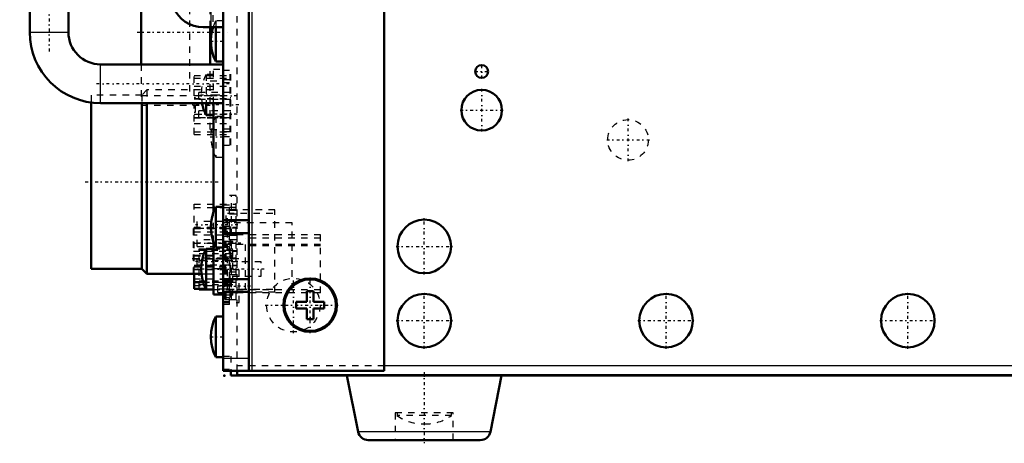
# Model space of a CAD drawing. Header units: millimetres. Extents: x -123 to 340, y -96 to 89.
# Tile 2 of 4: x -45 to 108, y -96 to -30. Entities that reach past the tile are written whole.
import ezdxf

# ---------------------------------------------------------------- set-up
doc = ezdxf.new("R2010")
doc.units = ezdxf.units.MM
doc.linetypes.add('Center', pattern=[1.5, 0.45, -0.5, 0.05, -0.5])
doc.linetypes.add('Dashed', pattern=[2, 1, -1])
for name, color, linetype, lineweight in [('2d ConnectionPoints', 7, 'Continuous', 50), ('AM_0', 7, 'Continuous', 50), ('AM_4', 3, 'Continuous', 25), ('AM_7', 7, 'Center', 25), ('AM_9', 6, 'Dashed', 25)]:
    doc.layers.add(name, color=color, linetype=linetype, lineweight=lineweight)

# ---------------------------------------------------------------- blocks, each defined once
blk = doc.blocks.new('1_RC700_D_4_0_in_RC_700E_S_2')
at = {"layer": 'AM_0'}
for p, q in [((-15.98, 26.76), (-13, 26.76)), ((-20.31, 24.26), (-30.8, 6.1)), ((-16, 21.76), (-16, 15.76)), ((-13, 22.76), (-15, 22.76)), ((-14.6, 14.77), (-14.6, 22.75)), ((-15, 14.82), (-14.6, 14.82)), ((-15, 14.76), (-13, 14.76)), ((-32, 1.75), (-32, 1.46)), ((-31.35, -1.77), (-20.7, -28.11)), ((-13, -19.4), (-15, -19.4)), ((-14.6, -27.39), (-14.6, -19.41)), ((-16, -20.4), (-16, -26.4)), ((-15, -27.4), (-13, -27.4)), ((-16.07, -31.24), (-13, -31.24))]:
    blk.add_line(p, q, dxfattribs=at)
blk.add_circle((-23, 1.6), 3.5, dxfattribs=at)
for centre, radius, start, end in [((-15.98, 21.76), 5, 90, 150.0035), ((-15, 21.76), 1, 90, 180), ((-15, 15.76), 1, 180, 270), ((-15, 13.82), 1, 90, 104.0699), ((-23, 1.6), 9, 150.0035, 179.0737), ((-23, 1.6), 9, 180.9263, 201.9985), ((-15, -20.4), 1, 90, 180), ((-15, -26.4), 1, 180, 270), ((-16.07, -26.24), 5, 201.9985, 270)]:
    blk.add_arc(centre, radius, start, end, dxfattribs=at)
at = {"layer": 'AM_4'}
for p, q in [((-14.9, 26.76), (-14.9, 22.27)), ((-14.6, 22.26), (-13, 22.26)), ((-14.9, 15.27), (-14.9, 14.82)), ((-14.9, 14.76), (-14.9, -19.89)), ((-14.6, 15.26), (-13, 15.26)), ((-14.6, -19.9), (-13, -19.9)), ((-14.9, -26.89), (-14.9, -31.24)), ((-14.6, -26.9), (-13, -26.9))]:
    blk.add_line(p, q, dxfattribs=at)
at = {"layer": 'AM_7'}
for p, q in [((-23, -2.07), (-23, 5.28)), ((-26.68, 1.6), (-19.32, 1.6))]:
    blk.add_line(p, q, dxfattribs=at)
at = {"layer": 'AM_9'}
for p, q in [((-14.6, 26.76), (-14.6, 22.75)), ((-14.9, 22.27), (-14.9, 15.27)), ((-13, 20.66), (-14.6, 20.66)), ((-14.6, 19.86), (-13, 19.86)), ((-14.6, 17.66), (-13, 17.66)), ((-14.6, 16.86), (-13, 16.86)), ((-16, -10.68), (-16, 13.82)), ((-14.6, 14.82), (-13, 14.82)), ((-14.6, 14.77), (-14.6, -19.41)), ((-14.6, 14.32), (-13, 14.32)), ((-14.6, 13.07), (-13, 13.07)), ((-14.6, 11.44), (-13, 11.44)), ((-14.6, -4.8), (-13, -4.8)), ((-14.6, -6.43), (-13, -6.43)), ((-15, -11.68), (-13, -11.68)), ((-14.6, -11.18), (-13, -11.18)), ((-14.9, -19.89), (-14.9, -26.89)), ((-13, -21.85), (-14.6, -21.85)), ((-14.6, -24.95), (-13, -24.95)), ((-14.6, -27.39), (-14.6, -31.24))]:
    blk.add_line(p, q, dxfattribs=at)
for centre, radius, start, end in [((-15, 13.82), 1, 104.0699, 180), ((-23, 1.6), 9, 179.0737, 180.9263), ((-15, -10.68), 1, 180, 270)]:
    blk.add_arc(centre, radius, start, end, dxfattribs=at)
blk = doc.blocks.new('2_StrtaightSTRAIGHT_0_in_RC_700E_S_2')
at = {"layer": 'AM_0'}
for p, q in [((-43, 11.3), (-100.65, 11.3)), ((-96.65, 11.3), (-96.65, -23.9)), ((-86.65, -23.9), (-86.65, 11.3)), ((-37, 11.3), (-27.79, 11.3)), ((-101.65, -22.9), (-101.65, 10.3)), ((-121.65, 1.2), (-121.65, -13.8)), ((-101.65, 1.2), (-121.65, 1.2)), ((-37, 0.2), (-31.89, 0.2)), ((-35.85, 0.1), (-31.88, 0.1)), ((-36.85, -0.9), (-36.85, -11.7)), ((-28.81, -8.04), (-28.81, -10.7)), ((-28.81, -10.7), (-28.61, -10.7)), ((-28.61, -10.7), (-28.61, -11.7)), ((-27.65, -10.92), (-27.65, -12.3)), ((-28.15, -12.8), (-37, -12.8)), ((-29.61, -12.7), (-35.85, -12.7)), ((-121.65, -13.8), (-101.65, -13.8)), ((-43, -23.9), (-100.65, -23.9)), ((-25.7, -23.9), (-37, -23.9))]:
    blk.add_line(p, q, dxfattribs=at)
blk.add_lwpolyline([(-28.61, -11.7), (-28.61, -11.79), (-28.62, -11.87), (-28.64, -11.96), (-28.67, -12.04), (-28.7, -12.12), (-28.74, -12.2), (-28.79, -12.27), (-28.84, -12.34), (-28.9, -12.41), (-28.96, -12.47), (-29.03, -12.52), (-29.11, -12.57), (-29.19, -12.61), (-29.27, -12.64), (-29.35, -12.67), (-29.44, -12.68), (-29.52, -12.7), (-29.61, -12.7)], dxfattribs=at)
for centre, radius, start, end in [((-100.65, 10.3), 1, 90, 180), ((-35.85, -0.9), 1, 90, 180), ((-35.85, -11.7), 1, 180, 270), ((-28.15, -12.3), 0.5, 270, 0), ((-100.65, -22.9), 1, 180, 270)]:
    blk.add_arc(centre, radius, start, end, dxfattribs=at)
at = {"layer": 'AM_4'}
for p, q in [((-100.65, 11.3), (-100.65, -23.9)), ((-52.37, -23.9), (-52.37, 11.3)), ((-45.51, 11.3), (-45.51, -23.9)), ((-43, 9.3), (-86.65, 9.3)), ((-51.47, 9.3), (-51.47, -21.9)), ((-46.41, 9.3), (-46.41, -21.9)), ((-28.95, 9.3), (-37, 9.3)), ((-24.91, -1.33), (-25.21, 4.31)), ((-31.65, -0.9), (-36.85, -0.9)), ((-35.92, -0.9), (-35.92, -11.7)), ((-101.65, -3.8), (-86.65, -3.8)), ((-29.94, -5.25), (-29.94, -11.7)), ((-86.65, -8.8), (-101.65, -8.8)), ((-28.87, -7.89), (-28.87, -11.7)), ((-36.85, -11.7), (-28.61, -11.7)), ((-25.41, -20.7), (-25.21, -16.95)), ((-86.65, -21.9), (-43, -21.9)), ((-37, -21.9), (-25.7, -21.9))]:
    blk.add_line(p, q, dxfattribs=at)
for points in [[(-51.47, 9.3), (-51.47, 9.47), (-51.48, 9.65), (-51.5, 9.82), (-51.52, 9.98), (-51.55, 10.15), (-51.59, 10.3), (-51.63, 10.45), (-51.68, 10.59), (-51.73, 10.71), (-51.79, 10.83), (-51.85, 10.94), (-51.92, 11.03), (-51.99, 11.11), (-52.06, 11.18), (-52.14, 11.23), (-52.22, 11.27), (-52.29, 11.29), (-52.37, 11.3)], [(-51.47, -21.9), (-51.47, -22.07), (-51.48, -22.25), (-51.5, -22.42), (-51.52, -22.58), (-51.55, -22.75), (-51.59, -22.9), (-51.63, -23.05), (-51.68, -23.19), (-51.73, -23.31), (-51.79, -23.43), (-51.85, -23.54), (-51.92, -23.63), (-51.99, -23.71), (-52.06, -23.78), (-52.14, -23.83), (-52.22, -23.87), (-52.29, -23.89), (-52.37, -23.9)]]:
    blk.add_lwpolyline(points, dxfattribs=at)
for centre, major_axis, ratio, start_param, end_param in [((-47.32, 9.3), (0, 2), 0.452684, 4.712389, 6.283185), ((-35.85, -0.9), (0, -1), 0.069455, 3.141593, 4.712389), ((-35.85, -11.7), (0, -1), 0.069455, 4.712389, 6.283185), ((-29.87, -11.7), (0, -1), 0.069455, 4.712389, 6.283185), ((-29.87, -11.7), (0, -1), 0.99698, 6.283185, 7.853982), ((-47.32, -21.9), (0, -2), 0.452684, 0, 1.570796)]:
    blk.add_ellipse(centre, major_axis=major_axis, ratio=ratio, start_param=start_param, end_param=end_param, dxfattribs=at)
at = {"layer": 'AM_7'}
for p, q in [((-77.65, 9.81), (-77.65, 31.55)), ((-53.4, -1.3), (-53.4, 11.9)), ((-123.23, -6.3), (-88.42, -6.3)), ((-53.4, -24.5), (-53.4, -11.3)), ((-77.65, -44.15), (-77.65, -22.41))]:
    blk.add_line(p, q, dxfattribs=at)
at = {"layer": 'AM_9'}
for p, q in [((-82.08, 11.3), (-81.58, 10.8)), ((-81.58, 10.8), (-73.72, 10.8)), ((-73.72, 10.8), (-73.22, 11.3)), ((-58, 10.8), (-58, 2.3)), ((-58, 10.8), (-48.8, 10.8)), ((-57.97, 10.83), (-57.4, 0.3)), ((-57.97, 10.83), (-48.83, 10.83)), ((-49.4, 0.3), (-48.83, 10.83)), ((-48.8, 2.3), (-48.8, 10.8)), ((-43, 11.3), (-37, 11.3)), ((-27.79, 11.3), (-25.47, 11.3)), ((-25.47, 9.3), (-25.47, 11.3)), ((-37, 9.3), (-43, 9.3)), ((-25.47, 9.3), (-28.95, 9.3)), ((-25.47, 9.3), (-23.47, 9.4)), ((-25.21, 4.31), (-25.47, 9.3)), ((-23.47, 9.4), (-22.65, 9.4)), ((-23.47, 9.4), (-22.65, -6.3)), ((-22.65, 9.4), (-22.65, -22)), ((-98.65, 8.7), (-101.65, 8.7)), ((-98.65, 8.7), (-98.65, -21.3)), ((-22.65, 7.95), (-3.85, 7.95)), ((-4.35, 7.95), (-4.35, -1.9)), ((-3.85, 7.95), (-3.85, -20.55)), ((-57.4, 5.83), (-57.4, 2.3)), ((-57.4, 5.83), (-49.4, 5.83)), ((-49.4, 2.3), (-49.4, 5.83)), ((-15.5, 4.98), (-3.85, 4.98)), ((-15.5, 4.98), (-15.5, 1.68)), ((-58, 2.3), (-48.8, 2.3)), ((-15.5, 1.68), (-3.85, 1.68)), ((-98.65, 1.2), (-101.65, 1.2)), ((-49.4, 0.3), (-57.4, 0.3)), ((-55.4, 0.3), (-55.4, -0.7)), ((-51.4, -0.7), (-51.4, 0.3)), ((-37.65, 0.2), (-37, 0.2)), ((-31.89, 0.2), (-28.15, 0.2)), ((-31.88, 0.1), (-29.61, 0.1)), ((-15.5, 1.13), (-3.85, 1.13)), ((-15.5, 1.13), (-15.5, -2.17)), ((-51.4, -0.7), (-55.4, -0.7)), ((-38.15, -12.3), (-38.15, -0.3)), ((-28.61, -0.9), (-31.65, -0.9)), ((-29.94, -0.9), (-29.94, -5.25)), ((-28.87, -0.9), (-28.87, -7.89)), ((-28.61, -0.9), (-28.61, -1.9)), ((-27.65, -0.3), (-27.65, -10.92)), ((-24.65, -6.3), (-24.91, -1.33)), ((-36.85, -1.9), (-28.61, -1.9)), ((-28.81, -1.9), (-28.81, -8.04)), ((-22.65, -1.9), (-3.85, -1.9)), ((-18.95, -2.9), (-13.95, -2.9)), ((-18.95, -2.9), (-18.95, -9.7)), ((-18.9, -1.9), (-18.9, -2.9)), ((-18.9, -2.9), (-18.9, -10.7)), ((-18.25, -2.9), (-18.25, -9.7)), ((-17.25, -2.9), (-17.25, -9.7)), ((-15.5, -2.17), (-3.85, -2.17)), ((-15.5, -2.72), (-3.85, -2.72)), ((-15.5, -2.72), (-15.5, -6.02)), ((-13.95, -2.9), (-13.95, -9.7)), ((-7.05, -1.9), (-7.05, -10.7)), ((-6.93, -1.9), (-6.93, -10.7)), ((-5.55, -1.9), (-5.55, -10.7)), ((-98.65, -3.8), (-101.65, -3.8)), ((-15.5, -6.02), (-3.85, -6.02)), ((-25.21, -16.95), (-24.65, -6.3)), ((-24.65, -6.3), (-22.65, -6.3)), ((-22.65, -6.3), (-23.47, -22)), ((-15.5, -6.57), (-15.5, -9.87)), ((-15.5, -6.57), (-3.85, -6.57)), ((-98.65, -8.8), (-101.65, -8.8)), ((-18.95, -9.7), (-13.95, -9.7)), ((-15.5, -9.87), (-3.85, -9.87)), ((-15.5, -10.43), (-15.5, -13.72)), ((-15.5, -10.43), (-3.85, -10.43)), ((-55.4, -11.9), (-51.4, -11.9)), ((-55.4, -11.9), (-55.4, -12.9)), ((-51.4, -12.9), (-51.4, -11.9)), ((-36.85, -10.7), (-28.81, -10.7)), ((-22.65, -10.7), (-3.85, -10.7)), ((-4.35, -10.7), (-4.35, -17.75)), ((-57.4, -12.9), (-57.97, -23.43)), ((-57.4, -12.9), (-49.4, -12.9)), ((-48.83, -23.43), (-49.4, -12.9)), ((-37, -12.8), (-37.65, -12.8)), ((-15.5, -13.72), (-3.85, -13.72)), ((-101.65, -13.8), (-98.65, -13.8)), ((-58, -14.9), (-58, -23.4)), ((-48.8, -14.9), (-58, -14.9)), ((-57.4, -14.9), (-57.4, -18.43)), ((-49.4, -18.43), (-49.4, -14.9)), ((-48.8, -23.4), (-48.8, -14.9)), ((-15.5, -14.28), (-3.85, -14.28)), ((-15.5, -14.28), (-15.5, -17.57)), ((-22.65, -17.75), (-4.35, -17.75)), ((-15.5, -17.57), (-3.85, -17.57)), ((-49.4, -18.43), (-57.4, -18.43)), ((-98.65, -21.3), (-101.65, -21.3)), ((-25.47, -21.9), (-25.41, -20.7)), ((-3.85, -20.55), (-22.65, -20.55)), ((-43, -21.9), (-37, -21.9)), ((-25.7, -21.9), (-25.47, -21.9)), ((-25.47, -21.9), (-23.47, -22)), ((-25.47, -21.9), (-25.47, -23.9)), ((-23.47, -22), (-22.65, -22)), ((-81.58, -23.4), (-82.08, -23.9)), ((-81.58, -23.4), (-73.72, -23.4)), ((-73.22, -23.9), (-73.72, -23.4)), ((-48.8, -23.4), (-58, -23.4)), ((-48.83, -23.43), (-57.97, -23.43)), ((-37, -23.9), (-43, -23.9)), ((-25.47, -23.9), (-25.7, -23.9))]:
    blk.add_line(p, q, dxfattribs=at)
for points in [[(-29.61, 0.1), (-29.52, 0.1), (-29.44, 0.08), (-29.35, 0.07), (-29.27, 0.04), (-29.19, 0.01), (-29.11, -0.03), (-29.03, -0.08), (-28.96, -0.13), (-28.9, -0.19), (-28.84, -0.26), (-28.79, -0.33), (-28.74, -0.4), (-28.7, -0.48), (-28.67, -0.56), (-28.64, -0.64), (-28.62, -0.73), (-28.61, -0.81), (-28.61, -0.9)], [(-4.35, -17.75), (-4.31, -17.75), (-4.26, -17.76), (-4.22, -17.77), (-4.18, -17.78), (-4.14, -17.8), (-4.1, -17.82), (-4.06, -17.84), (-4.03, -17.87), (-4, -17.9), (-3.97, -17.93), (-3.94, -17.96), (-3.92, -18), (-3.9, -18.04), (-3.88, -18.08), (-3.87, -18.12), (-3.86, -18.16), (-3.85, -18.21), (-3.85, -18.25)]]:
    blk.add_lwpolyline(points, dxfattribs=at)
for centre, radius, start, end in [((-58.47, 10.8), 0.5, 3.1221, 90), ((-58.5, 10.8), 0.5, 0, 84.1544), ((-48.33, 10.8), 0.5, 90, 176.8779), ((-48.3, 10.8), 0.5, 95.8456, 180), ((-25.47, 9.3), 2, 3, 90), ((-53.4, 0.7), 6.5, 52.0201, 127.9799), ((-37.65, -0.3), 0.5, 90, 180), ((-28.15, -0.3), 0.5, 360, 90), ((-37.65, -12.3), 0.5, 180, 270), ((-53.4, -13.3), 6.5, 232.0201, 307.9799), ((-25.47, -21.9), 2, 270, 357), ((-58.47, -23.4), 0.5, 270, 356.8779), ((-58.5, -23.4), 0.5, 275.8456, 360), ((-48.33, -23.4), 0.5, 183.1221, 270), ((-48.3, -23.4), 0.5, 180, 264.1544)]:
    blk.add_arc(centre, radius, start, end, dxfattribs=at)
for ratio, start_param, end_param in [(0.069455, 3.141593, 4.712389), (0.99698, 1.570796, 3.141593)]:
    blk.add_ellipse((-29.87, -0.9), major_axis=(0, -1), ratio=ratio, start_param=start_param, end_param=end_param, dxfattribs=at)
blk = doc.blocks.new('4_RC700_E_3_2_0_in_RC_700E_S_2')
at = {"layer": 'AM_0'}
for p, q in [((6.2, -85.2), (7.94, -93.91)), ((28.46, -93.91), (30.2, -85.2)), ((26.89, -95.2), (9.51, -95.2))]:
    blk.add_line(p, q, dxfattribs=at)
for centre, start, end in [((9.51, -93.6), 191.31, 270), ((26.89, -93.6), 270, 348.69)]:
    blk.add_arc(centre, 1.6, start, end, dxfattribs=at)
at = {"layer": 'AM_4'}
blk.add_line((28.46, -93.91), (7.94, -93.91), dxfattribs=at)
at = {"layer": 'AM_9'}
for p, q in [((22.7, -91), (13.7, -91)), ((13.7, -91), (13.7, -95.2)), ((13.97, -91), (13.97, -91.4)), ((22.43, -91.4), (13.97, -91.4)), ((22.43, -91.4), (22.43, -91)), ((22.7, -95.2), (22.7, -91)), ((18.03, -92.7), (18.37, -92.7))]:
    blk.add_line(p, q, dxfattribs=at)
for centre, start, end in [((18.03, -85.7), 234.5097, 271.3777), ((18.37, -85.7), 268.6223, 305.4903)]:
    blk.add_arc(centre, 7, start, end, dxfattribs=at)
blk = doc.blocks.new('5_RC700_E_3_3_0_in_RC_700E_S_2')
at = {"layer": 'AM_7'}
blk.add_line((18.2, -84.7), (18.2, -95.7), dxfattribs=at)
blk = doc.blocks.new('6_RC700_E_2_1_0_in_RC_700E_S_2')
at = {"layer": 'AM_0'}
for p, q in [((-13, -84.5), (-13, 84.5)), ((-13, 84.5), (12, 84.5)), ((-9, -84.5), (-9, 84.5)), ((12, 84.5), (12, -84.5)), ((0, 76.45), (0, 74.8)), ((1, 76.45), (0, 76.45)), ((1, 74.8), (1, 76.45)), ((-1.65, 74.8), (-1.65, 73.8)), ((0, 74.8), (-1.65, 74.8)), ((-1.65, 73.8), (0, 73.8)), ((0, 73.8), (0, 72.15)), ((2.65, 74.8), (1, 74.8)), ((1, 73.8), (2.65, 73.8)), ((1, 72.15), (1, 73.8)), ((2.65, 73.8), (2.65, 74.8)), ((-13, 72.2), (-9, 72.2)), ((0, 72.15), (1, 72.15)), ((-13, 70.2), (-9, 70.2)), ((-13, 63.1), (-9, 63.1)), ((-13, 61.1), (-9, 61.1)), ((-13, 43), (-32, 43)), ((-32, 37), (-13, 37)), ((-43, 32), (-43, -32)), ((-37, -32), (-37, 32)), ((0, 2.15), (0, 0.5)), ((1, 2.15), (0, 2.15)), ((1, 0.5), (1, 2.15)), ((0, 0.5), (-1.65, 0.5)), ((-1.65, 0.5), (-1.65, -0.5)), ((2.65, 0.5), (1, 0.5)), ((2.65, -0.5), (2.65, 0.5)), ((-1.65, -0.5), (0, -0.5)), ((0, -0.5), (0, -2.15)), ((1, -2.15), (1, -0.5)), ((1, -0.5), (2.65, -0.5)), ((0, -2.15), (1, -2.15)), ((-13, -37), (-32, -37)), ((-32, -43), (-13, -43)), ((-13, -61.15), (-9, -61.15)), ((-13, -63.15), (-9, -63.15)), ((-13, -70.25), (-9, -70.25)), ((-13, -72.25), (-9, -72.25)), ((0, -72.15), (0, -73.8)), ((1, -72.15), (0, -72.15)), ((1, -73.8), (1, -72.15)), ((-1.65, -73.8), (-1.65, -74.8)), ((0, -73.8), (-1.65, -73.8)), ((-1.65, -74.8), (0, -74.8)), ((0, -74.8), (0, -76.45)), ((2.65, -73.8), (1, -73.8)), ((1, -76.45), (1, -74.8)), ((1, -74.8), (2.65, -74.8)), ((2.65, -74.8), (2.65, -73.8)), ((0, -76.45), (1, -76.45)), ((-13, -84.5), (12, -84.5))]:
    blk.add_line(p, q, dxfattribs=at)
for centre, radius in [((0.5, 74.3), 4.15), ((0.5, 74.3), 4), ((0.5, 0), 4.15), ((0.5, 0), 4), ((0.5, -74.3), 4.15), ((0.5, -74.3), 4)]:
    blk.add_circle(centre, radius, dxfattribs=at)
for centre, radius, start, end in [((-32, 32), 11, 90, 180), ((-32, 32), 5, 90, 180), ((-32, -32), 11, 180, 270), ((-32, -32), 5, 180, 270)]:
    blk.add_arc(centre, radius, start, end, dxfattribs=at)
at = {"layer": 'AM_4'}
for p, q in [((-8.5, -84.5), (-8.5, 84.5)), ((-13, 82.5), (-9, 82.5)), ((-32, 37), (-32, 43)), ((-37, 32), (-43, 32)), ((-43, -32), (-37, -32)), ((-32, -43), (-32, -37)), ((-13, -82.5), (-9, -82.5))]:
    blk.add_line(p, q, dxfattribs=at)
at = {"layer": 'AM_7'}
for p, q in [((0.5, 69.9425), (0.5, 78.6575)), ((0.5, -4.3575), (0.5, 4.3575)), ((0.5, -78.6575), (0.5, -69.9425))]:
    blk.add_line(p, q, dxfattribs=at)
blk = doc.blocks.new('7_RC700_E_2_2_0_in_RC_700E_S_2')
at = {"layer": 'AM_7'}
for p, q in [((-12.05, 40), (-32.95, 40)), ((-40, 35.2), (-40, -35.2)), ((-12.05, -40), (-32.95, -40))]:
    blk.add_line(p, q, dxfattribs=at)
at = {"layer": 'AM_9'}
for p, q in [((-13, 72.25), (-9, 72.25)), ((-13, 70.25), (-9, 70.25)), ((-13, 63.15), (-9, 63.15)), ((-13, 61.15), (-9, 61.15)), ((-13, -61.1), (-9, -61.1)), ((-11.8, -63.1), (-9, -63.1)), ((-13, -70.2), (-9, -70.2)), ((-13, -72.2), (-9, -72.2))]:
    blk.add_line(p, q, dxfattribs=at)
blk = doc.blocks.new('8_RC700_E_1_0_in_RC_700E_S_2')
at = {"layer": 'AM_0'}
for p, q in [((-25.7, -20.7), (-25.7, -37)), ((-15, -37), (-15, -31.24)), ((-14.15, -31.24), (-14.15, -36.55)), ((-14.15, -36.55), (-13, -36.55)), ((-33.44, -42.91), (-33.44, -68.65)), ((-25.59, -43), (-25.59, -68.65)), ((-24.81, -43), (-24.81, -69.44)), ((-15.65, -43), (-15.65, -44.85)), ((-14.5, -59.87), (-14.5, -43)), ((-15.65, -44.85), (-14.5, -44.85)), ((-13, -59.05), (-14.15, -59.05)), ((-14.15, -59.05), (-14.15, -65.35)), ((-14.5, -65.55), (-15.65, -65.55)), ((-15.65, -65.55), (-15.65, -71.85)), ((-14.5, -72.63), (-14.5, -64.53)), ((-14.15, -65.35), (-13, -65.35)), ((-33.44, -68.65), (-25.59, -68.65)), ((-25.59, -68.65), (-24.81, -69.44)), ((-24.81, -69.44), (-16.36, -69.44)), ((-17.6, -69.47), (-17.6, -69.44)), ((-17.6, -69.47), (-17.5, -69.47)), ((-17.5, -71.77), (-17.5, -69.47)), ((-17.5, -70.74), (-16.1, -70.74)), ((-17.5, -71.77), (-15.69, -71.77)), ((-16.7, -71.85), (-16.7, -71.77)), ((-16.7, -71.85), (-14.5, -71.85)), ((-14.5, -72.63), (-13, -72.63)), ((-13, -76.05), (-14.15, -76.05)), ((-14.15, -76.05), (-14.15, -82.35)), ((-14.15, -82.35), (-13, -82.35)), ((-11.8, -84.5), (-11.8, -85.2)), ((-11.8, -85.2), (337.4, -85.2)), ((-10.8, -85.17), (-10.8, -84.5)), ((-10.8, -85.17), (336.2, -85.17))]:
    blk.add_line(p, q, dxfattribs=at)
for centre, radius in [((27.1, -38.1), 1), ((27.1, -44.1), 3.15), ((18.2, -65.2), 4.15), ((18.2, -76.7), 4.15), ((55.7, -76.7), 4.15), ((93.2, -76.7), 4.15)]:
    blk.add_circle(centre, radius, dxfattribs=at)
for centre, start in [((-7.9, -33.4), 162.0268), ((-9.4, -41.7), 190.7028), ((-7.9, -62.2), 153.2563), ((-9.4, -68.7), 153.2563), ((-7.9, -79.2), 153.2563)]:
    blk.add_arc(centre, 7, start, 206.7437, dxfattribs=at)
at = {"layer": 'AM_4'}
for p, q in [((-14.5, -68.63), (-13, -68.63)), ((336.2, -83.7), (12, -83.7))]:
    blk.add_line(p, q, dxfattribs=at)
at = {"layer": 'AM_7'}
for p, q in [((-26.33, -32), (-12.37, -32)), ((-15, -33.4), (-12.91, -33.4)), ((26.05, -38.1), (28.15, -38.1)), ((27.1, -39.15), (27.1, -37.05)), ((27.1, -47.41), (27.1, -40.79)), ((-10.82, -41.86), (-17.03, -41.86)), ((-16.5, -41.7), (-14.41, -41.7)), ((-10.57, -43.28), (-17.83, -43.28)), ((23.79, -44.1), (30.41, -44.1)), ((-10.82, -44.7), (-17.03, -44.7)), ((49.8, -52.01), (49.8, -45.39)), ((-15, -48.2), (-12.91, -48.2)), ((46.49, -48.7), (53.11, -48.7)), ((-34.39, -55.2), (-13.44, -55.2)), ((18.2, -69.56), (18.2, -60.84)), ((-10.7, -61.86), (-17.3, -61.86)), ((-15, -62.2), (-12.91, -62.2)), ((-10.25, -64.7), (-17.95, -64.7)), ((13.84, -65.2), (22.56, -65.2)), ((-10.57, -67.1), (-17.94, -67.1)), ((-10.7, -67.54), (-17.3, -67.54)), ((-6.62, -68.7), (-17.18, -68.7)), ((-2.1, -78.66), (-2.1, -69.94)), ((-8.76, -71.35), (-14.04, -71.35)), ((18.2, -81.06), (18.2, -72.34)), ((55.7, -81.06), (55.7, -72.34)), ((93.2, -81.06), (93.2, -72.34)), ((-6.46, -74.3), (4.86, -74.3)), ((13.84, -76.7), (22.56, -76.7)), ((51.34, -76.7), (60.06, -76.7)), ((88.84, -76.7), (97.56, -76.7)), ((-15, -79.2), (-12.91, -79.2))]:
    blk.add_line(p, q, dxfattribs=at)
at = {"layer": 'AM_9'}
for p, q in [((-10.8, -84.5), (-10.8, 83.77)), ((-15, -31.24), (-15, -16.93)), ((-18.2, -22.2), (-18.2, -41.8)), ((-13, -30.25), (-14.15, -30.25)), ((-14.15, -30.25), (-14.15, -31.24)), ((-25.7, -37), (-25.7, -43.3)), ((-15, -47.07), (-15, -37)), ((-14.5, -37.73), (-13, -37.73)), ((-14.5, -43), (-14.5, -37.73)), ((-13, -37.9), (-11.8, -37.9)), ((-11.9, -49.5), (-11.9, -37.9)), ((-11.9, -49.5), (-11.9, -37.9)), ((-11.8, -49.5), (-11.8, -37.9)), ((-17.5, -38.71), (-11.8, -38.71)), ((-17.5, -47.85), (-17.5, -38.71)), ((-17.5, -39.11), (-11.8, -39.11)), ((-14.5, -38.55), (-15.65, -38.55)), ((-15.65, -38.55), (-15.65, -43)), ((-15, -39.53), (-13, -39.53)), ((-13, -39.35), (-11.8, -39.35)), ((-24.81, -40.96), (-25.59, -41.74)), ((-14.5, -40.96), (-24.81, -40.96)), ((-24.81, -40.96), (-24.81, -43)), ((-17.5, -40.39), (-11.8, -40.39)), ((-13, -39.8), (-11.8, -39.8)), ((-25.59, -41.74), (-33.44, -41.74)), ((-33.44, -41.74), (-33.44, -42.91)), ((-25.7, -41.8), (-18.2, -41.8)), ((-25.59, -41.74), (-25.59, -43)), ((-17.5, -41.84), (-11.8, -41.84)), ((-17.3, -42.18), (-17.5, -42.18)), ((-17.5, -42.27), (-11.8, -42.27)), ((-17.5, -42.34), (-11.8, -42.34)), ((-17.3, -44.38), (-17.3, -42.18)), ((-16.75, -42.36), (-16.75, -41.36)), ((-11.8, -41.36), (-16.75, -41.36)), ((-16.75, -42.36), (-11.8, -42.36)), ((-14.5, -41.73), (-13, -41.73)), ((-11.8, -42.18), (-11.9, -42.18)), ((-25.7, -43.3), (-15, -43.3)), ((-16.75, -45.2), (-16.75, -44.2)), ((-11.8, -44.2), (-16.75, -44.2)), ((-17.5, -44.38), (-17.3, -44.38)), ((-17.5, -44.72), (-11.8, -44.72)), ((-17.5, -45.23), (-11.8, -45.23)), ((-17.5, -45.3), (-11.8, -45.3)), ((-16.75, -45.2), (-11.8, -45.2)), ((-13, -45.05), (-14.15, -45.05)), ((-14.15, -45.05), (-14.15, -51.35)), ((-11.9, -44.38), (-11.8, -44.38)), ((-17.5, -46.17), (-11.8, -46.17)), ((-15, -47.07), (-13, -47.07)), ((-13, -47), (-11.8, -47)), ((-17.5, -47.45), (-11.8, -47.45)), ((-17.5, -47.85), (-11.8, -47.85)), ((-13, -47.41), (-11.8, -47.41)), ((-13, -48.18), (-11.8, -48.18)), ((-13, -49.5), (-11.8, -49.5)), ((-14.15, -51.35), (-13, -51.35)), ((-11, -57.3), (-13, -57.3)), ((-11.7, -73.5), (-11.7, -57.3)), ((-11.7, -73.5), (-11.7, -57.3)), ((-11, -73.5), (-11, -57.3)), ((-17.5, -69.47), (-17.5, -58.66)), ((-17.5, -58.66), (-11, -58.66)), ((-17.5, -59.16), (-11, -59.16)), ((-12, -58.8), (-13, -58.8)), ((-11, -59.18), (-13, -59.18)), ((-12, -59.2), (-13, -59.2)), ((-12, -74.2), (-12, -58.8)), ((-4.96, -59.55), (-12, -59.55)), ((-4.96, -72.3), (-4.96, -59.55)), ((-14.5, -64.53), (-14.5, -59.87)), ((-11, -59.61), (-13, -59.61)), ((-11, -60.2), (-13, -60.2)), ((-12.55, -73.4), (-12.55, -59.56)), ((-12, -59.56), (-12.55, -59.56)), ((-12.3, -60.05), (-4.96, -60.05)), ((-12.3, -71.8), (-12.3, -60.05)), ((-17.6, -69.44), (-17.6, -62.32)), ((-17.6, -62.32), (-11, -62.32)), ((-17.5, -62.22), (-11, -62.22)), ((-17.5, -62.3), (-11, -62.3)), ((-17.5, -62.43), (-11.8, -62.43)), ((-17, -62.36), (-17, -61.36)), ((-11, -61.36), (-17, -61.36)), ((-17, -62.36), (-11, -62.36)), ((-13, -61.5), (-11.8, -61.5)), ((-12, -62.1), (-13, -62.1)), ((-12.69, -62.4), (-12, -62.4)), ((-12.69, -73.4), (-12.69, -62.4)), ((-2.3, -61.56), (-12.55, -61.56)), ((-11.9, -73.1), (-11.9, -61.5)), ((-11.9, -73.1), (-11.9, -61.5)), ((-11.8, -73.1), (-11.8, -61.5)), ((-2.3, -71.9), (-2.3, -61.56)), ((-11, -63.45), (-17.6, -63.45)), ((-17.5, -62.93), (-11.8, -62.93)), ((-13, -63.1), (-11.8, -63.1)), ((-11, -63.5), (-13, -63.5)), ((-13, -63.6), (-11.8, -63.6)), ((2.11, -63.4), (-12.69, -63.4)), ((2.11, -63.9), (-9.54, -63.9)), ((-9.54, -71.9), (-9.54, -63.9)), ((2.11, -72.4), (2.11, -63.4)), ((-17.6, -64.7), (-11, -64.7)), ((-17.6, -64.72), (-11.8, -64.72)), ((-17, -65.2), (-17, -64.2)), ((-11, -64.2), (-17, -64.2)), ((-17, -65.2), (-11, -65.2)), ((-16.7, -71.77), (-16.7, -65.55)), ((-16.7, -65.55), (-15.65, -65.55)), ((-14.5, -65.55), (-11.9, -65.55)), ((-11.9, -64.45), (-13, -64.45)), ((2.11, -64.9), (-12.69, -64.9)), ((-11.5, -64.45), (-11.9, -64.45)), ((-11.9, -72.75), (-11.9, -64.45)), ((-11.9, -65.55), (-11.5, -65.55)), ((-11.5, -72.75), (-11.5, -64.45)), ((2.11, -65.11), (-9.54, -65.11)), ((-11.8, -65.85), (-17.6, -65.85)), ((-17.6, -65.95), (-11, -65.95)), ((-17.6, -67.07), (-11, -67.07)), ((-17.6, -67.1), (-11.8, -67.1)), ((-17.5, -66.56), (-11.8, -66.56)), ((-17.5, -66.64), (-11.8, -66.64)), ((-17, -68.04), (-17, -67.04)), ((-11, -67.04), (-17, -67.04)), ((-16.7, -66.3), (-11.9, -66.3)), ((-11, -65.9), (-13, -65.9)), ((-11.9, -66.85), (-13, -66.85)), ((-11.9, -66.3), (-11.5, -66.3)), ((-11.5, -66.85), (-11.9, -66.85)), ((-17.6, -68.35), (-11.8, -68.35)), ((-17.5, -68.09), (-11, -68.09)), ((-17.5, -68.17), (-11, -68.17)), ((-17.5, -68.72), (-11.8, -68.72)), ((-17, -68.04), (-11, -68.04)), ((-16.7, -67.31), (-11.5, -67.31)), ((-16.7, -67.4), (-11.9, -67.4)), ((-11.9, -67.4), (-11.5, -67.4)), ((-11.9, -67.61), (-11.9, -67.61)), ((-7.1, -67.61), (-11.5, -67.61)), ((-7.1, -69.79), (-7.1, -67.61)), ((-17.5, -68.8), (-11.8, -68.8)), ((-17.5, -69.47), (-11.8, -69.47)), ((-17.5, -70.24), (-11, -70.24)), ((-16.36, -69.44), (-14.5, -69.44)), ((-10.5, -68.82), (-13, -68.82)), ((-11, -69.2), (-13, -69.2)), ((-11, -69.61), (-13, -69.61)), ((-11.9, -69.79), (-11.9, -69.79)), ((-11.5, -69.79), (-7.1, -69.79)), ((-10.5, -73.87), (-10.5, -68.82)), ((-17.5, -71.27), (-11.8, -71.27)), ((-16.7, -70.51), (-11.5, -70.51)), ((-16.7, -70.76), (-11.9, -70.76)), ((-16.7, -71.1), (-11.9, -71.1)), ((-16.1, -70.74), (-11, -70.74)), ((-15.69, -71.77), (-11.8, -71.77)), ((-10.5, -70.35), (-13.8, -70.35)), ((-13.8, -72.35), (-13.8, -70.35)), ((-13, -70.6), (-11.8, -70.6)), ((-13, -71.01), (-11.8, -71.01)), ((-11.9, -70.76), (-11.5, -70.76)), ((-11.9, -71.1), (-11.5, -71.1)), ((-14.5, -71.85), (-11.9, -71.85)), ((-13.8, -72.35), (-10.5, -72.35)), ((-13, -71.78), (-11.8, -71.78)), ((-11, -72.18), (-13, -72.18)), ((-11.9, -72.75), (-13, -72.75)), ((-13, -73.1), (-11.8, -73.1)), ((2.11, -72.4), (-12.69, -72.4)), ((2.11, -71.9), (-12.55, -71.9)), ((-12.3, -71.8), (-4.96, -71.8)), ((-4.96, -72.3), (-12, -72.3)), ((-11.9, -71.85), (-11.5, -71.85)), ((-11.5, -72.75), (-11.9, -72.75)), ((-11, -73.5), (-13, -73.5)), ((-12, -73.8), (-13, -73.8)), ((-13, -73.87), (-10.5, -73.87)), ((-12, -74.2), (-13, -74.2)), ((-12.69, -73.4), (-12, -73.4)), ((-13, -82.2), (-11.8, -82.2)), ((-11.8, -82.2), (-11.8, -84.5)), ((12, -83.7), (-10.8, -83.7)), ((-13, -84.2), (-11.8, -84.2))]:
    blk.add_line(p, q, dxfattribs=at)
for centre, radius in [((49.8, -48.7), 3.15), ((-2.1, -74.3), 4.15)]:
    blk.add_circle(centre, radius, dxfattribs=at)
for centre, end in [((-7.9, -33.4), 162.0268), ((-9.4, -41.7), 190.7028), ((-7.9, -48.2), 206.7437)]:
    blk.add_arc(centre, 7, 153.2563, end, dxfattribs=at)

msp = doc.modelspace()

# ---------------------------------------------------------------- linework, layer by layer
at = {"layer": '2d ConnectionPoints'}
for p in [(-12.8, -85.2), (18.2, -85.2), (18.2, -85.2), (18.2, -85.2)]:
    msp.add_point(p, dxfattribs=at)

# ---------------------------------------------------------------- block references
for name in ['8_RC700_E_1_0_in_RC_700E_S_2', '6_RC700_E_2_1_0_in_RC_700E_S_2', '7_RC700_E_2_2_0_in_RC_700E_S_2', '2_StrtaightSTRAIGHT_0_in_RC_700E_S_2', '1_RC700_D_4_0_in_RC_700E_S_2', '4_RC700_E_3_2_0_in_RC_700E_S_2', '5_RC700_E_3_3_0_in_RC_700E_S_2']:
    msp.add_blockref(name, (0, 0))

doc.saveas('drawing.dxf')
